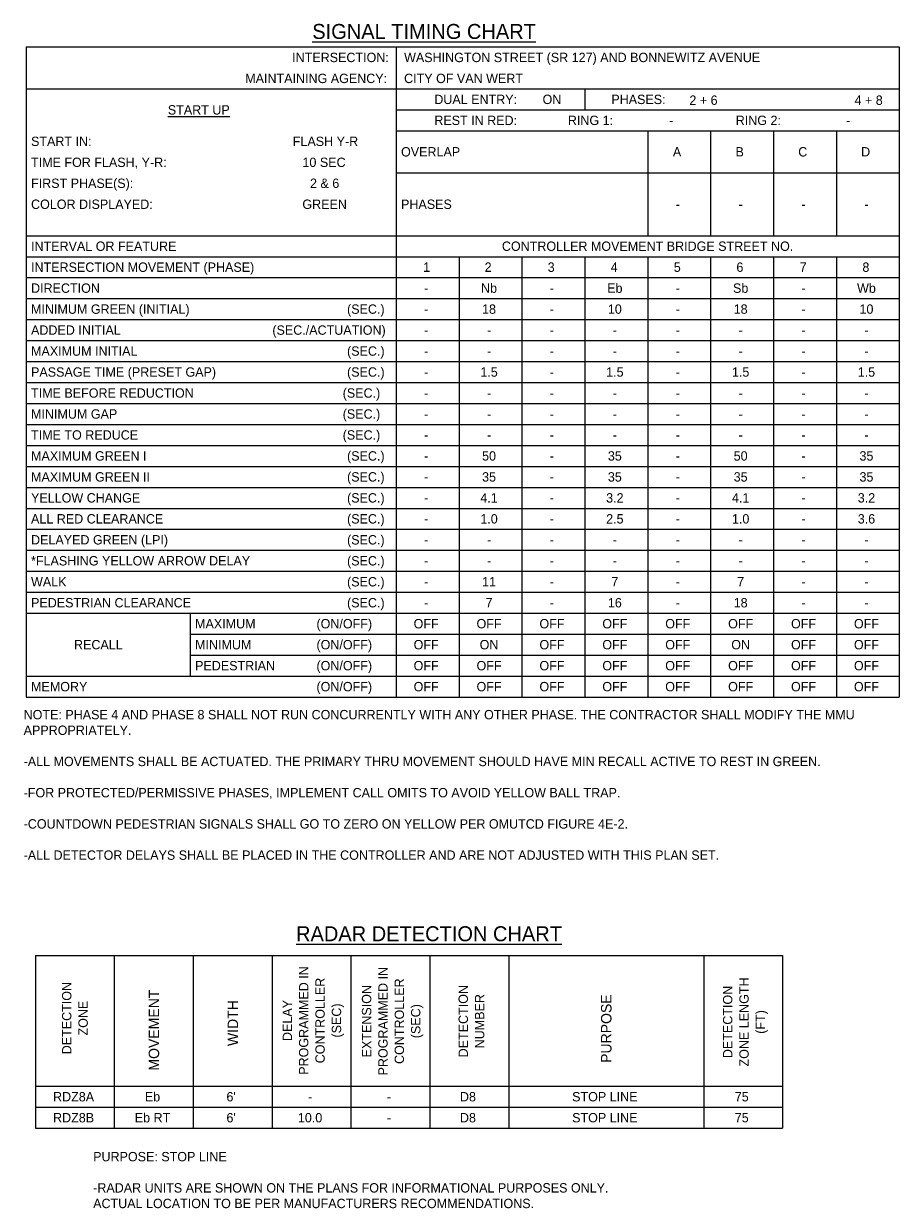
# Model space of a CAD drawing. Header units: feet. Extents: x -492 to 187, y -198 to 535.
# Tile 5 of 23: x 71 to 83, y -159 to -144. Entities that reach past the tile are written whole.
import ezdxf
from ezdxf.enums import TextEntityAlignment as Align

# ---------------------------------------------------------------- set-up
doc = ezdxf.new("R2010")
doc.units = ezdxf.units.FT
doc.header["$MEASUREMENT"] = 0
doc.layers.add('SH_Data', color=7, linetype='Continuous')
doc.layers.add('TEXT-DED', color=10, linetype='Continuous')
doc.styles.add('Slanted-Normal', font='font31.shx', dxfattribs={"height": 0.14})

msp = doc.modelspace()

# ---------------------------------------------------------------- linework, layer by layer
at = {"layer": 'SH_Data', "color": 3}
for p, q in [((70.89932, -143.88824), (82.5605, -143.88824)), ((70.89932, -143.88824), (70.89932, -152.56825)), ((75.8405, -143.88824), (75.8405, -152.56825)), ((82.5605, -143.88824), (82.5605, -152.56825)), ((70.89932, -144.44824), (82.5605, -144.44824)), ((78.3605, -144.44824), (78.3605, -144.72825)), ((75.8405, -144.72825), (82.5605, -144.72825)), ((75.8405, -145.00825), (82.5605, -145.00825)), ((79.2005, -145.00825), (79.2005, -146.40825)), ((80.0405, -145.00825), (80.0405, -146.40825)), ((80.8805, -145.00825), (80.8805, -146.40825)), ((81.7205, -145.00825), (81.7205, -146.40825)), ((75.8405, -145.56825), (82.5605, -145.56825)), ((70.89932, -146.40825), (82.5605, -146.40825)), ((70.89932, -146.68825), (82.5605, -146.68825)), ((70.89932, -152.56825), (82.5605, -152.56825)), ((71.02496, -156.01748), (81.00203, -156.01748)), ((71.02496, -156.01748), (71.02496, -158.32336)), ((72.07496, -156.01748), (72.07496, -158.32336)), ((73.12908, -156.01748), (73.12908, -158.32336)), ((74.1832, -156.01748), (74.1832, -158.32336)), ((75.23732, -156.01748), (75.23732, -158.32336)), ((76.29144, -156.01748), (76.29144, -158.32336)), ((77.34556, -156.01748), (77.34556, -158.32336)), ((79.94791, -156.01748), (79.94791, -158.32336)), ((81.00203, -156.01748), (81.00203, -158.32336)), ((71.02496, -157.76336), (81.00203, -157.76336)), ((71.02496, -158.32336), (81.00203, -158.32336))]:
    msp.add_line(p, q, dxfattribs=at)
at = {"layer": 'TEXT-DED'}
for p, q in [((76.6805, -146.68825), (76.6805, -152.56825)), ((77.5205, -146.68825), (77.5205, -152.56825)), ((78.3605, -146.68825), (78.3605, -152.56825)), ((79.2005, -146.68825), (79.2005, -152.56825)), ((80.0405, -146.68825), (80.0405, -152.56825)), ((80.8805, -146.68825), (80.8805, -152.56825)), ((81.7205, -146.68825), (81.7205, -152.56825)), ((70.89932, -146.96825), (82.5605, -146.96825)), ((70.89932, -147.24825), (82.5605, -147.24825)), ((70.89932, -147.52825), (82.5605, -147.52825)), ((70.89932, -147.80825), (82.5605, -147.80825)), ((70.89932, -148.08825), (82.5605, -148.08825)), ((70.89932, -148.36825), (82.5605, -148.36825)), ((70.89932, -148.64825), (82.5605, -148.64825)), ((70.89932, -148.92825), (82.5605, -148.92825)), ((70.89932, -149.20825), (82.5605, -149.20825)), ((70.89932, -149.48825), (82.5605, -149.48825)), ((70.89932, -149.76825), (82.5605, -149.76825)), ((70.89932, -150.04825), (82.5605, -150.04825)), ((70.89932, -150.32825), (82.5605, -150.32825)), ((70.89932, -150.60825), (82.5605, -150.60825)), ((70.89932, -150.88825), (82.5605, -150.88825)), ((70.89932, -151.16825), (82.5605, -151.16825)), ((70.89932, -151.44825), (82.5605, -151.44825)), ((73.08991, -151.44825), (73.08991, -152.28825)), ((73.08991, -151.72825), (82.5605, -151.72825)), ((73.08991, -152.00825), (82.5605, -152.00825)), ((70.89932, -152.28825), (82.5605, -152.28825)), ((71.02496, -158.04336), (81.00203, -158.04336))]:
    msp.add_line(p, q, dxfattribs=at)

# ---------------------------------------------------------------- texts
at = {"layer": 'TEXT-DED', "style": 'Slanted-Normal'}
for s, p in [('%%USIGNAL TIMING CHART', (74.72074, -143.58133)), ('%%URADAR DETECTION CHART', (74.50425, -155.62748))]:
    msp.add_text(s, height=0.2, dxfattribs=at).set_placement(p, align=Align.TOP_LEFT)
for s, p in [('INTERSECTION:', (75.74309, -144.02824)), ('MAINTAINING AGENCY:', (75.72015, -144.30824)), ('DUAL ENTRY: ', (77.5023, -144.58825)), ('REST IN RED: ', (77.50238, -144.86825)), ('(SEC.)', (75.68681, -147.38825)), ('(SEC./ACTUATION)', (75.70151, -147.66825)), ('(SEC.)', (75.68681, -147.94825)), ('(SEC.)', (75.68681, -148.22825)), ('(SEC.)', (75.62858, -148.50825)), ('(SEC.)', (75.62858, -148.78825)), ('(SEC.)', (75.62858, -149.06825)), ('(SEC.)', (75.68681, -149.34825)), ('(SEC.)', (75.68681, -149.62825)), ('(SEC.)', (75.68681, -149.90825)), ('(SEC.)', (75.68681, -150.18825)), ('(SEC.)', (75.68681, -150.46825)), ('(SEC.)', (75.68681, -150.74825)), ('(SEC.)', (75.68681, -151.02825)), ('(SEC.)', (75.68681, -151.30825)), ('(ON/OFF)', (75.51965, -151.58825)), ('(ON/OFF)', (75.51965, -151.86825)), ('(ON/OFF)', (75.51965, -152.14825)), ('(ON/OFF)', (75.51965, -152.42825))]:
    msp.add_text(s, height=0.125, dxfattribs=at).set_placement(p, align=Align.MIDDLE_RIGHT)
for s, p in [('WASHINGTON STREET (SR 127) AND BONNEWITZ AVENUE', (75.94702, -144.02824)), ('CITY OF VAN WERT', (75.94702, -144.30824)), ('RING 1:', (78.13389, -144.86825)), ('RING 2:', (80.37591, -144.86825)), ('START IN: ', (70.9652, -145.14825)), ('OVERLAP', (75.90638, -145.28825)), ('TIME FOR FLASH, Y-R:   ', (70.9652, -145.42825)), ('FIRST PHASE(S):', (70.9652, -145.70825)), ('COLOR DISPLAYED:', (70.9652, -145.98825)), ('PHASES', (75.90638, -145.98825)), ('INTERVAL OR FEATURE', (70.9652, -146.54825)), ('INTERSECTION MOVEMENT (PHASE)', (70.9652, -146.82825)), ('DIRECTION', (70.9652, -147.10825)), ('MINIMUM GREEN (INITIAL) ', (70.9652, -147.38825)), ('ADDED INITIAL', (70.9652, -147.66825)), ('MAXIMUM INITIAL', (70.9652, -147.94825)), ('PASSAGE TIME (PRESET GAP)', (70.9652, -148.22825)), ('TIME BEFORE REDUCTION', (70.9652, -148.50825)), ('MINIMUM GAP', (70.9652, -148.78825)), ('TIME TO REDUCE', (70.9652, -149.06825)), ('MAXIMUM GREEN I', (70.9652, -149.34825)), ('MAXIMUM GREEN II', (70.9652, -149.62825)), ('YELLOW CHANGE', (70.9652, -149.90825)), ('ALL RED CLEARANCE', (70.9652, -150.18825)), ('DELAYED GREEN (LPI)', (70.9652, -150.46825)), ('*FLASHING YELLOW ARROW DELAY', (70.9652, -150.74825)), ('WALK', (70.9652, -151.02825)), ('PEDESTRIAN CLEARANCE', (70.9652, -151.30825)), ('MAXIMUM', (73.15579, -151.58825)), ('MINIMUM', (73.15579, -151.86825)), ('PEDESTRIAN', (73.15579, -152.14825)), ('MEMORY    ', (70.9652, -152.42825))]:
    msp.add_text(s, height=0.125, dxfattribs=at).set_placement(p, align=Align.MIDDLE_LEFT)
for s, p in [('ON', (77.92166, -144.58825)), ('PHASES:', (79.07688, -144.58825)), ('2 + 6', (79.94548, -144.59884)), ('4 + 8', (82.15068, -144.59884)), ('%%uSTART UP%%U', (73.20518, -144.72825)), ('-', (79.51311, -144.86825)), ('-', (81.87792, -144.86825)), ('FLASH Y-R', (74.8974, -145.14825)), ('A', (79.59238, -145.28825)), ('B', (80.42897, -145.28825)), ('C', (81.27105, -145.28825)), ('D', (82.11105, -145.28825)), ('10 SEC', (74.87801, -145.42825)), ('2 & 6', (74.88601, -145.70825)), ('GREEN', (74.88601, -145.98825)), ('-', (79.60166, -145.98825)), ('-', (80.44166, -145.98825)), ('-', (81.28166, -145.98825)), ('-', (82.12166, -145.98825)), ('CONTROLLER MOVEMENT BRIDGE STREET NO.', (79.19885, -146.54825)), ('2', (77.06917, -146.82825)), ('3', (77.91132, -146.82825)), ('6', (80.43112, -146.82825)), ('8', (82.11429, -146.82825)), ('1', (76.24887, -146.82825)), ('4', (78.75365, -146.82825)), ('5', (79.59574, -146.82825)), ('7', (81.27618, -146.82825)), ('Nb', (77.08166, -147.10825)), ('Eb', (78.76166, -147.10825)), ('Sb', (80.44166, -147.10825)), ('Wb', (82.12166, -147.10825)), ('-', (76.24166, -147.10825)), ('-', (77.92166, -147.10825)), ('-', (79.60166, -147.10825)), ('-', (81.28166, -147.10825)), ('-', (76.24166, -147.38825)), ('18', (77.08166, -147.38825)), ('-', (77.92166, -147.38825)), ('10', (78.76166, -147.38825)), ('-', (79.60166, -147.38825)), ('18', (80.44166, -147.38825)), ('-', (81.28166, -147.38825)), ('10', (82.12166, -147.38825)), ('-', (76.24166, -147.66825)), ('-', (77.08166, -147.66825)), ('-', (77.92166, -147.66825)), ('-', (78.76166, -147.66825)), ('-', (79.60166, -147.66825)), ('-', (80.44166, -147.66825)), ('-', (81.28166, -147.66825)), ('-', (82.12166, -147.66825)), ('-', (76.24166, -147.94825)), ('-', (77.08166, -147.94825)), ('-', (77.92166, -147.94825)), ('-', (78.76166, -147.94825)), ('-', (79.60166, -147.94825)), ('-', (80.44166, -147.94825)), ('-', (81.28166, -147.94825)), ('-', (82.12166, -147.94825)), ('1.5', (77.08166, -148.22825)), ('1.5', (78.76166, -148.22825)), ('1.5', (80.44166, -148.22825)), ('1.5', (82.12166, -148.22825)), ('-', (76.24166, -148.22825)), ('-', (77.92166, -148.22825)), ('-', (79.60166, -148.22825)), ('-', (81.28166, -148.22825)), ('-', (76.24166, -148.50825)), ('-', (77.08166, -148.50825)), ('-', (77.92166, -148.50825)), ('-', (78.76166, -148.50825)), ('-', (79.60166, -148.50825)), ('-', (80.44166, -148.50825)), ('-', (81.28166, -148.50825)), ('-', (82.12166, -148.50825)), ('-', (76.24166, -148.78825)), ('-', (77.08166, -148.78825)), ('-', (77.92166, -148.78825)), ('-', (78.76166, -148.78825)), ('-', (79.60166, -148.78825)), ('-', (80.44166, -148.78825)), ('-', (81.28166, -148.78825)), ('-', (82.12166, -148.78825)), ('-', (76.24166, -149.06825)), ('-', (77.08166, -149.06825)), ('-', (77.92166, -149.06825)), ('-', (78.76166, -149.06825)), ('-', (79.60166, -149.06825)), ('-', (80.44166, -149.06825)), ('-', (81.28166, -149.06825)), ('-', (82.12166, -149.06825)), ('50', (77.08166, -149.34825)), ('35', (78.76166, -149.34825)), ('50', (80.44166, -149.34825)), ('35', (82.12166, -149.34825)), ('-', (76.24166, -149.34825)), ('-', (77.92166, -149.34825)), ('-', (79.60166, -149.34825)), ('-', (81.28166, -149.34825)), ('35', (77.08166, -149.62825)), ('35', (78.76166, -149.62825)), ('35', (80.44166, -149.62825)), ('35', (82.12166, -149.62825)), ('-', (76.24166, -149.62825)), ('-', (77.92166, -149.62825)), ('-', (79.60166, -149.62825)), ('-', (81.28166, -149.62825)), ('-', (76.24166, -149.90825)), ('4.1', (77.08166, -149.90825)), ('-', (77.92166, -149.90825)), ('3.2', (78.76166, -149.90825)), ('-', (79.60166, -149.90825)), ('4.1', (80.44166, -149.90825)), ('-', (81.28166, -149.90825)), ('3.2', (82.12166, -149.90825)), ('-', (76.24166, -150.18825)), ('1.0', (77.08166, -150.18825)), ('-', (77.92166, -150.18825)), ('2.5', (78.76166, -150.18825)), ('-', (79.60166, -150.18825)), ('1.0', (80.44166, -150.18825)), ('-', (81.28166, -150.18825)), ('3.6', (82.12166, -150.18825)), ('-', (76.24166, -150.46825)), ('-', (77.08166, -150.46825)), ('-', (77.92166, -150.46825)), ('-', (78.76166, -150.46825)), ('-', (79.60166, -150.46825)), ('-', (80.44166, -150.46825)), ('-', (81.28166, -150.46825)), ('-', (82.12166, -150.46825)), ('-', (76.24166, -150.74825)), ('-', (77.08166, -150.74825)), ('-', (77.92166, -150.74825)), ('-', (78.76166, -150.74825)), ('-', (79.60166, -150.74825)), ('-', (80.44166, -150.74825)), ('-', (81.28166, -150.74825)), ('-', (82.12166, -150.74825)), ('11', (77.08166, -151.02825)), ('7', (78.76166, -151.02825)), ('7', (80.44166, -151.02825)), ('-', (76.24166, -151.02825)), ('-', (77.92166, -151.02825)), ('-', (79.60166, -151.02825)), ('-', (81.28166, -151.02825)), ('-', (82.12166, -151.02825)), ('-', (76.24166, -151.30825)), ('7', (77.08166, -151.30825)), ('-', (77.92166, -151.30825)), ('16', (78.76166, -151.30825)), ('-', (79.60166, -151.30825)), ('18', (80.44166, -151.30825)), ('-', (81.28166, -151.30825)), ('-', (82.12166, -151.30825)), ('OFF', (76.24166, -151.58825)), ('OFF', (77.08166, -151.58825)), ('OFF', (77.92166, -151.58825)), ('OFF', (78.76166, -151.58825)), ('OFF', (79.60166, -151.58825)), ('OFF', (80.44166, -151.58825)), ('OFF', (81.28166, -151.58825)), ('OFF', (82.12166, -151.58825)), ('RECALL', (71.8642, -151.86825)), ('OFF', (76.24166, -151.86825)), ('ON', (77.08166, -151.86825)), ('OFF', (77.92166, -151.86825)), ('OFF', (78.76166, -151.86825)), ('OFF', (79.60166, -151.86825)), ('ON', (80.44166, -151.86825)), ('OFF', (81.28166, -151.86825)), ('OFF', (82.12166, -151.86825)), ('OFF', (76.24166, -152.14825)), ('OFF', (77.08166, -152.14825)), ('OFF', (77.92166, -152.14825)), ('OFF', (78.76166, -152.14825)), ('OFF', (79.60166, -152.14825)), ('OFF', (80.44166, -152.14825)), ('OFF', (81.28166, -152.14825)), ('OFF', (82.12166, -152.14825)), ('OFF', (76.24166, -152.42825)), ('OFF', (77.08166, -152.42825)), ('OFF', (77.92166, -152.42825)), ('OFF', (78.76166, -152.42825)), ('OFF', (79.60166, -152.42825)), ('OFF', (80.44166, -152.42825)), ('OFF', (81.28166, -152.42825)), ('OFF', (82.12166, -152.42825)), ('Eb', (72.5873, -157.90336)), ("6'", (73.6373, -157.90336)), ('RDZ8A', (71.53318, -157.90336)), ('-', (74.69142, -157.90336)), ('-', (75.74554, -157.90336)), ('D8', (76.79966, -157.90336)), ('STOP LINE', (78.62789, -157.90336)), ('75', (80.45613, -157.90336)), ('RDZ8B', (71.53318, -158.18336)), ('Eb RT', (72.5873, -158.18336)), ("6'", (73.6373, -158.18336)), ('10.0', (74.69142, -158.18336)), ('D8', (76.79966, -158.18336)), ('STOP LINE', (78.62789, -158.18336)), ('75', (80.45613, -158.18336)), ('-', (75.74554, -158.18336))]:
    msp.add_text(s, height=0.125, dxfattribs=at).set_placement(p, align=Align.MIDDLE_CENTER)
for s, p in [('MOVEMENT', (72.60614, -157.01396)), ('PURPOSE', (78.64673, -156.99418)), ('WIDTH', (73.66026, -156.92031))]:
    msp.add_text(s, height=0.14, rotation=90, dxfattribs=at).set_placement(p, align=Align.MIDDLE_CENTER)
at = {"layer": 'TEXT-DED', "char_height": 0.125, "attachment_point": 1, "style": 'Slanted-Normal'}
for s, insert, width in [('NOTE: PHASE 4 AND PHASE 8 SHALL NOT RUN CONCURRENTLY WITH ANY OTHER PHASE. THE CONTRACTOR SHALL MODIFY THE MMU APPROPRIATELY. \\P\\P-ALL MOVEMENTS SHALL BE ACTUATED. THE PRIMARY THRU MOVEMENT SHOULD HAVE MIN RECALL ACTIVE TO REST IN GREEN.\\P\\P-FOR PROTECTED/PERMISSIVE PHASES, IMPLEMENT CALL OMITS TO AVOID YELLOW BALL TRAP.\\P\\P-COUNTDOWN PEDESTRIAN SIGNALS SHALL GO TO ZERO ON YELLOW PER OMUTCD FIGURE 4E-2.\\P\\P-ALL DETECTOR DELAYS SHALL BE PLACED IN THE CONTROLLER AND ARE NOT ADJUSTED WITH THIS PLAN SET.', (70.86623, -152.73974), 11.6503914), ('\\pxt5;PURPOSE: STOP LINE\\P\\P\\ptz;-RADAR UNITS ARE SHOWN ON THE PLANS FOR INFORMATIONAL PURPOSES ONLY. ACTUAL LOCATION TO BE PER MANUFACTURERS RECOMMENDATIONS.\\P\\P\\pt5; ', (71.79471, -158.64067), 7.0202135)]:
    msp.add_mtext(s, dxfattribs=dict(at, insert=insert, width=width))
at = {"layer": 'TEXT-DED', "char_height": 0.125, "attachment_point": 5, "rotation": 90, "line_spacing_factor": 1.05, "style": 'Slanted-Normal'}
for s, insert, width in [('DELAY PROGRAMMED IN CONTROLLER \\P(SEC)', (74.73426, -156.8858), 1.6241385), ('EXTENSION PROGRAMMED IN CONTROLLER\\P(SEC)', (75.79303, -156.89493), 1.6262873), ('DETECTION\\PZONE', (71.55202, -156.85375), 1.0843054), ('DETECTION\\PZONE LENGTH\\P(FT)', (80.50583, -156.90507), 1.4199581), ('DETECTION NUMBER', (76.84715, -156.89493), 1.6262873)]:
    msp.add_mtext(s, dxfattribs=dict(at, insert=insert, width=width))

doc.saveas('drawing.dxf')
